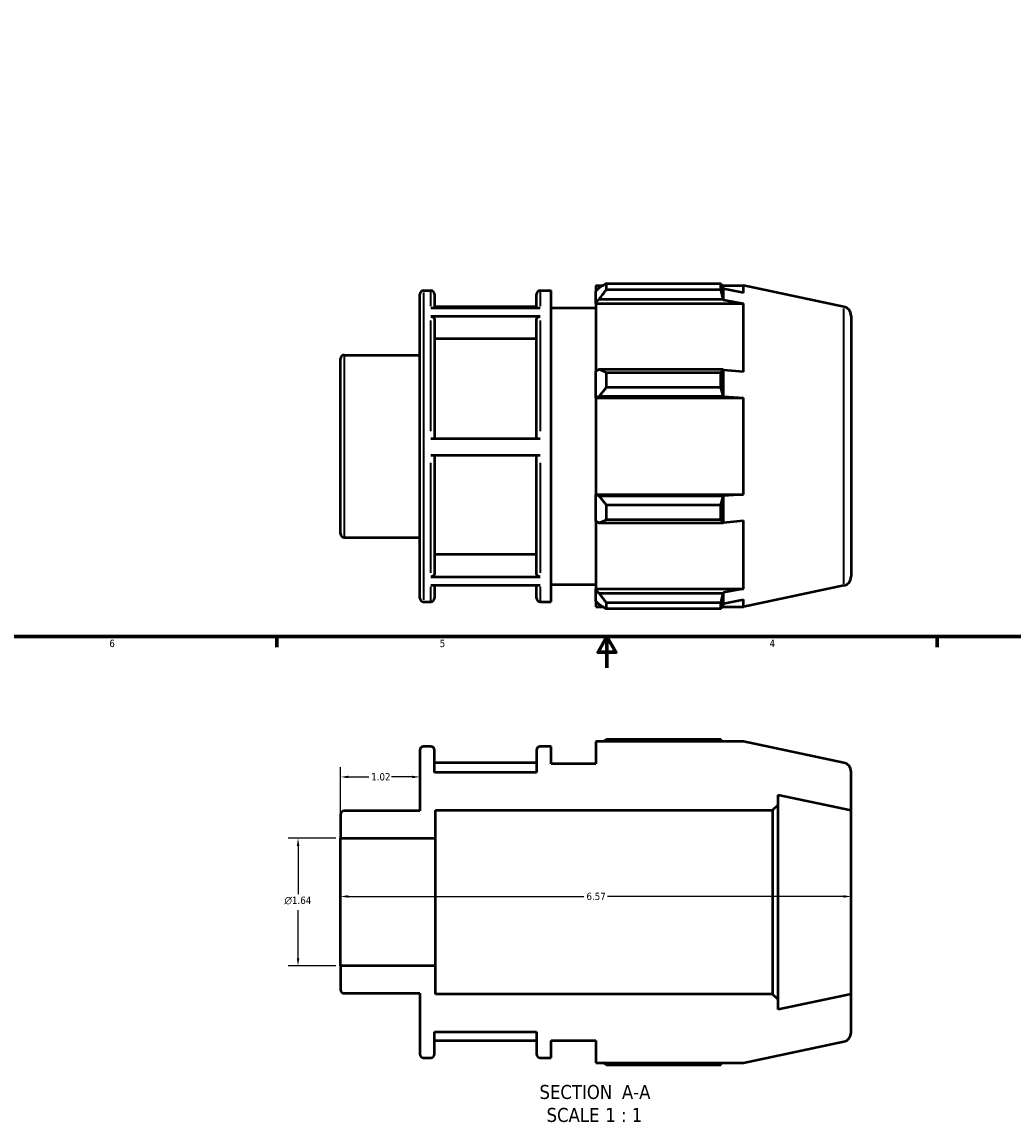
# Model space of a CAD drawing. Header units: inches. Extents: x -3.3 to 39, y -5.2 to 27.1.
# Tile 2 of 6: x 9.5 to 22.2, y -5.2 to 8.9. Entities that reach past the tile are written whole.
import ezdxf

# ---------------------------------------------------------------- set-up
doc = ezdxf.new("R2010")
doc.units = ezdxf.units.IN
doc.header["$MEASUREMENT"] = 0
for name, color, linetype, lineweight in [('Border (ANSI)', 7, 'Continuous', 70), ('Dimension (ANSI)', 7, 'Continuous', 25), ('Symbol (ANSI)', 7, 'Continuous', 25), ('Visible (ANSI)', 7, 'Continuous', 50), ('Visible Narrow (ANSI)', 7, 'Continuous', 35)]:
    doc.layers.add(name, color=color, linetype=linetype, lineweight=lineweight)
doc.styles.add('Label Text (ANSI)', font='tahoma.ttf')
doc.styles.add('Note Text (ANSI)', font='tahoma.ttf')
doc.dimstyles.new('Default (ANSI)', dxfattribs={"dimtxt": 0.094488, "dimasz": 0.098425, "dimexe": 0.125, "dimexo": 0.0625, "dimgap": 0.031496, "dimtad": 0, "dimtih": 1, "dimtoh": 1, "dimrnd": 1e-08, "dimzin": 4, "dimdsep": 46, "dimtxsty": 'Note Text (ANSI)', "dimcen": 0.09, "dimdle": 0.393701, "dimclrd": 256, "dimclre": 256, "dimclrt": 5, "dimadec": 0, "dimazin": 1, "dimtfac": 1, "dimtofl": 0, "dimtmove": 0, "dimatfit": 3, "dimfxl": 1, "dimtolj": 1, "dimtzin": 4, "dimlwd": -1, "dimlwe": -1, "dimarcsym": 0})

# ---------------------------------------------------------------- blocks, each defined once
blk = doc.blocks.new('Borders Default Border')
at = {"layer": 'Border (ANSI)'}
for p, q in [((12.75, 1), (12.75, 0.866)), ((21.25, 1), (21.25, 0.866))]:
    blk.add_line(p, q, dxfattribs=at)
at = {"layer": 'Border (ANSI)', "flags": 128}
for points in [[(0.5, 1), (0.5, 21), (33.5, 21), (33.5, 1), (0.5, 1)], [(17, 0.6), (17, 1), (16.885, 0.8), (17.115, 0.8), (17, 1)]]:
    blk.add_lwpolyline(points, dxfattribs=at)
at = {"layer": 'Border (ANSI)', "color": 5, "true_color": 0x0000ff, "char_height": 0.0945, "attachment_point": 7, "style": 'Note Text (ANSI)'}
for s, insert in [('6', (10.595, 0.864)), ('4', (19.092, 0.866)), ('5', (14.847, 0.864))]:
    blk.add_mtext(s, dxfattribs=dict(at, insert=insert))
blk = doc.blocks.new('*D7')
at = {"layer": 'Defpoints', "color": 0, "transparency": 16777216}
for p in [(14.592, -0.806), (14.592, -0.853), (13.572, -1.596)]:
    blk.add_point(p, dxfattribs=at)
at = {"layer": 'Dimension (ANSI)', "transparency": 16777216}
for p, q in [((13.572, -1.534), (13.572, -0.681)), ((13.67, -0.806), (13.934, -0.806)), ((14.493, -0.806), (14.229, -0.806))]:
    blk.add_line(p, q, dxfattribs=at)
for points in [[(13.67, -0.79), (13.67, -0.822), (13.572, -0.806)], [(14.493, -0.79), (14.493, -0.822), (14.592, -0.806)]]:
    blk.add_solid(points, dxfattribs=at)
at = {"layer": 'Dimension (ANSI)', "color": 5, "transparency": 16777216, "insert": (13.966, -0.757), "char_height": 0.0945, "attachment_point": 1, "style": 'Note Text (ANSI)'}
blk.add_mtext('\\A1;1.02', dxfattribs=at)
blk = doc.blocks.new('*D8')
at = {"layer": 'Defpoints', "color": 0, "transparency": 16777216}
for p in [(20.142, -2.345), (13.572, -2.418), (20.142, -2.418)]:
    blk.add_point(p, dxfattribs=at)
at = {"layer": 'Dimension (ANSI)', "transparency": 16777216}
for p, q in [((13.67, -2.345), (16.704, -2.345)), ((20.043, -2.345), (17.009, -2.345))]:
    blk.add_line(p, q, dxfattribs=at)
for points in [[(13.67, -2.328), (13.67, -2.361), (13.572, -2.345)], [(20.043, -2.328), (20.043, -2.361), (20.142, -2.345)]]:
    blk.add_solid(points, dxfattribs=at)
at = {"layer": 'Dimension (ANSI)', "color": 5, "transparency": 16777216, "insert": (16.736, -2.296), "char_height": 0.0945, "attachment_point": 1, "style": 'Note Text (ANSI)'}
blk.add_mtext('\\A1;6.57', dxfattribs=at)
blk = doc.blocks.new('*D10')
at = {"layer": 'Defpoints', "color": 0, "transparency": 16777216}
for p in [(13.572, -1.596), (13.024, -3.239), (13.572, -3.239)]:
    blk.add_point(p, dxfattribs=at)
at = {"layer": 'Dimension (ANSI)', "transparency": 16777216}
for p, q in [((13.509, -1.596), (12.899, -1.596)), ((13.024, -1.695), (13.024, -2.315)), ((13.024, -3.141), (13.024, -2.52)), ((13.509, -3.239), (12.899, -3.239))]:
    blk.add_line(p, q, dxfattribs=at)
for points in [[(13.008, -1.695), (13.041, -1.695), (13.024, -1.596)], [(13.008, -3.141), (13.041, -3.141), (13.024, -3.239)]]:
    blk.add_solid(points, dxfattribs=at)
at = {"layer": 'Dimension (ANSI)', "color": 5, "transparency": 16777216, "insert": (12.849, -2.347), "char_height": 0.09449, "attachment_point": 1, "style": 'Note Text (ANSI)'}
blk.add_mtext('\\A1;{\\fAIGDT|b0|i0;\\H0.0945;\\ln}\\fTahoma|b0|i0;\\H0.0945;1.64', dxfattribs=at)

msp = doc.modelspace()

# ---------------------------------------------------------------- linework, layer by layer
at = {"layer": 'Visible (ANSI)'}
for p, q in [((16.8569, 5.521), (16.8569, 5.4464)), ((16.8569, 5.521), (16.9516, 5.521)), ((16.9904, 5.5453), (16.9904, 5.4649)), ((16.9904, 5.5453), (18.4664, 5.5453)), ((18.4664, 5.4649), (18.4664, 5.5453)), ((18.479, 5.521), (18.7557, 5.521)), ((20.0481, 5.2463), (18.7557, 5.521)), ((18.7557, 5.4252), (18.7557, 5.521)), ((14.5919, 1.4966), (14.5919, 5.4069)), ((14.6392, 5.4543), (14.7322, 5.4543)), ((14.7796, 5.4069), (14.7796, 5.2342)), ((16.0936, 5.2342), (16.0936, 5.4069)), ((16.1409, 5.4543), (16.2813, 5.4543)), ((16.2813, 1.4493), (16.2813, 5.4543)), ((16.9014, 5.4889), (16.8569, 5.4464)), ((16.8569, 5.3069), (16.8569, 5.4464)), ((18.4664, 5.4649), (16.9904, 5.4649)), ((18.4994, 5.4772), (18.4954, 5.4889)), ((18.4994, 5.3355), (18.4994, 5.4772)), ((18.7557, 5.4252), (18.4994, 5.4772)), ((14.7322, 5.2342), (16.1409, 5.2342)), ((16.0936, 5.2436), (14.7796, 5.2436)), ((16.2813, 5.2318), (16.8569, 5.2318)), ((16.8569, 5.3069), (16.9014, 5.3464)), ((16.8569, 5.2872), (16.8569, 5.3069)), ((16.8569, 5.2872), (16.8569, 4.4175)), ((16.8569, 5.2872), (18.7557, 5.2872)), ((16.9014, 5.3464), (18.4954, 5.3464)), ((18.4954, 5.3464), (18.4994, 5.3355)), ((18.4994, 5.3355), (18.7557, 5.2872)), ((18.7557, 4.4072), (18.7557, 5.2872)), ((16.1409, 5.1219), (14.7322, 5.1219)), ((14.7796, 5.0808), (14.7796, 3.5525)), ((16.0936, 3.5525), (16.0936, 5.0808)), ((20.1419, 5.1306), (20.1419, 1.7729)), ((16.0936, 4.8322), (14.7796, 4.8322)), ((13.5719, 2.3256), (13.5719, 4.5779)), ((13.6192, 4.6253), (14.5919, 4.6253)), ((16.9014, 4.438), (16.8569, 4.4175)), ((16.8569, 4.0807), (16.8569, 4.4175)), ((18.4954, 4.438), (16.9014, 4.438)), ((16.9904, 4.3994), (16.9904, 4.2051)), ((16.9904, 4.3994), (18.4664, 4.3994)), ((18.4664, 4.2051), (18.4664, 4.3994)), ((18.4994, 4.4324), (18.4954, 4.438)), ((18.4994, 4.0904), (18.4994, 4.4324)), ((18.7557, 4.4072), (18.4994, 4.4324)), ((16.8569, 4.0807), (16.9014, 4.0941)), ((16.9014, 4.0941), (18.4954, 4.0941)), ((18.4664, 4.2051), (16.9904, 4.2051)), ((18.4954, 4.0941), (18.4994, 4.0904)), ((16.8569, 4.074), (16.8569, 4.0807)), ((16.8569, 4.074), (16.8569, 2.8295)), ((16.8569, 4.074), (18.7557, 4.074)), ((18.4994, 4.0904), (18.7557, 4.074)), ((18.7557, 2.8295), (18.7557, 4.074)), ((14.7322, 3.5525), (16.1409, 3.5525)), ((16.1409, 3.33), (14.7322, 3.33)), ((14.7796, 3.33), (14.7796, 1.8112)), ((16.0936, 1.8112), (16.0936, 3.33)), ((16.8569, 2.8228), (16.8569, 2.8295)), ((16.8569, 2.8295), (18.7557, 2.8295)), ((16.9014, 2.8094), (16.8569, 2.8228)), ((16.8569, 2.486), (16.8569, 2.8228)), ((18.7557, 2.8295), (18.4994, 2.8131)), ((18.4954, 2.8094), (16.9014, 2.8094)), ((16.9904, 2.6984), (16.9904, 2.5041)), ((16.9904, 2.6984), (18.4664, 2.6984)), ((18.4664, 2.5041), (18.4664, 2.6984)), ((18.4994, 2.8131), (18.4954, 2.8094)), ((18.4994, 2.4711), (18.4994, 2.8131)), ((16.8569, 2.486), (16.9014, 2.4655)), ((16.8569, 2.486), (16.8569, 1.6163)), ((16.9014, 2.4655), (18.4954, 2.4655)), ((18.4664, 2.5041), (16.9904, 2.5041)), ((18.4954, 2.4655), (18.4994, 2.4711)), ((18.4994, 2.4711), (18.7557, 2.4963)), ((18.7557, 1.6163), (18.7557, 2.4963)), ((13.6192, 2.2782), (14.5919, 2.2782)), ((14.7796, 2.0596), (16.0936, 2.0596)), ((14.7322, 1.7701), (16.1409, 1.7701)), ((16.1409, 1.6599), (14.7322, 1.6599)), ((14.7796, 1.6599), (14.7796, 1.4966)), ((16.0936, 1.4966), (16.0936, 1.6599)), ((16.2813, 1.6718), (16.8569, 1.6718)), ((16.8569, 1.5966), (16.8569, 1.6163)), ((16.8569, 1.6163), (18.7557, 1.6163)), ((16.9014, 1.5571), (16.8569, 1.5966)), ((16.8569, 1.4571), (16.8569, 1.5966)), ((18.4954, 1.5571), (16.9014, 1.5571)), ((18.4994, 1.568), (18.4954, 1.5571)), ((18.7557, 1.6163), (18.4994, 1.568)), ((18.4994, 1.4263), (18.4994, 1.568)), ((20.0481, 1.6572), (18.7557, 1.3825)), ((14.6392, 1.4493), (14.7322, 1.4493)), ((16.1409, 1.4493), (16.2813, 1.4493)), ((16.8569, 1.4571), (16.9014, 1.4146)), ((16.8569, 1.4571), (16.8569, 1.3825)), ((16.9904, 1.4386), (16.9904, 1.3582)), ((16.9904, 1.4386), (18.4664, 1.4386)), ((18.4664, 1.3582), (18.4664, 1.4386)), ((18.4954, 1.4146), (18.4994, 1.4263)), ((18.4994, 1.4263), (18.7557, 1.4783)), ((18.7557, 1.3825), (18.7557, 1.4783)), ((16.8569, 1.3825), (16.9516, 1.3825)), ((18.4664, 1.3582), (16.9904, 1.3582)), ((18.479, 1.3825), (18.7557, 1.3825)), ((14.7322, -0.4153), (14.6392, -0.4153)), ((16.2813, -0.4153), (16.1409, -0.4153)), ((16.2813, -0.6378), (16.2813, -0.4153)), ((18.7557, -0.3486), (16.8569, -0.3486)), ((16.8569, -0.3486), (16.8569, -0.6378)), ((18.4664, -0.3243), (16.9904, -0.3243)), ((20.0481, -0.6233), (18.7557, -0.3486)), ((14.5919, -0.4626), (14.5919, -1.2443)), ((14.7796, -0.7491), (14.7796, -0.4626)), ((16.0936, -0.4626), (16.0936, -0.7491)), ((16.0936, -0.6259), (14.7796, -0.6259)), ((16.8569, -0.6378), (16.2813, -0.6378)), ((16.0936, -0.7491), (14.7796, -0.7491)), ((20.1419, -1.2347), (20.1419, -0.739)), ((19.2033, -1.1638), (19.2033, -1.0352)), ((19.2033, -1.0352), (20.1419, -1.2347)), ((14.5919, -1.2443), (13.6192, -1.2443)), ((14.7919, -1.5964), (14.7919, -1.2347)), ((14.7919, -1.2347), (19.1323, -1.2347)), ((19.1323, -1.2347), (19.2033, -1.1638)), ((19.1323, -1.2347), (19.1323, -3.6009)), ((19.2033, -3.6719), (19.2033, -1.1638)), ((20.1419, -3.6009), (20.1419, -1.2347)), ((13.5719, -1.2916), (13.5719, -1.5964)), ((13.5719, -1.5964), (14.7919, -1.5964)), ((13.5719, -3.2393), (13.5719, -1.5964)), ((14.7919, -3.2393), (14.7919, -1.5964)), ((14.7919, -3.2393), (13.5719, -3.2393)), ((13.5719, -3.2393), (13.5719, -3.544)), ((14.7919, -3.6009), (14.7919, -3.2393)), ((13.6192, -3.5913), (14.5919, -3.5913)), ((14.5919, -3.5913), (14.5919, -4.373)), ((19.1323, -3.6009), (14.7919, -3.6009)), ((19.2033, -3.6719), (19.1323, -3.6009)), ((20.1419, -3.6009), (19.2033, -3.8004)), ((20.1419, -4.0966), (20.1419, -3.6009)), ((19.2033, -3.8004), (19.2033, -3.6719)), ((14.7796, -4.373), (14.7796, -4.0866)), ((14.7796, -4.0866), (16.0936, -4.0866)), ((16.0936, -4.0866), (16.0936, -4.373)), ((14.7796, -4.2002), (16.0936, -4.2002)), ((16.2813, -4.4203), (16.2813, -4.1978)), ((16.2813, -4.1978), (16.8569, -4.1978)), ((16.8569, -4.1978), (16.8569, -4.4871)), ((18.7557, -4.4871), (20.0481, -4.2123)), ((14.6392, -4.4203), (14.7322, -4.4203)), ((16.1409, -4.4203), (16.2813, -4.4203)), ((16.8569, -4.4871), (18.7557, -4.4871)), ((16.9904, -4.5114), (18.4664, -4.5114))]:
    msp.add_line(p, q, dxfattribs=at)
for centre, radius, start, end in [((14.6392, 5.4069), 0.0473, 90, 180), ((14.7322, 5.4069), 0.0473, 0, 90), ((16.1409, 5.4069), 0.0473, 90, 180), ((20.0235, 5.1306), 0.1183, 0, 78), ((13.6192, 4.5779), 0.0473, 90, 180), ((13.6192, 2.3256), 0.0473, 180, 270), ((20.0235, 1.7729), 0.1183, 282, 0), ((14.6392, 1.4966), 0.0473, 180, 270), ((14.7322, 1.4966), 0.0473, 270, 0), ((16.1409, 1.4966), 0.0473, 180, 270), ((14.6392, -0.4626), 0.0473, 90, 180), ((14.7322, -0.4626), 0.0473, 0, 90), ((16.1409, -0.4626), 0.0473, 90, 180), ((20.0235, -0.739), 0.1183, 0, 78), ((13.6192, -1.2916), 0.0473, 90, 180), ((13.6192, -3.544), 0.0473, 180, 270), ((20.0235, -4.0966), 0.1183, 282, 0), ((14.6392, -4.373), 0.0473, 180, 270), ((14.7322, -4.373), 0.0473, 270, 0), ((16.1409, -4.373), 0.0473, 180, 270)]:
    msp.add_arc(centre, radius, start, end, dxfattribs=at)
for points, weights in [([(16.9904, 5.5453), (16.9441, 5.5165), (16.9014, 5.4889)], [1.01351513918, 1.00971095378, 1.00509988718]), ([(18.4664, 5.5453), (18.4815, 5.5165), (18.4954, 5.4889)], [1, 1.00046741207, 1.00011795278]), ([(16.9014, 5.3464), (16.9441, 5.4044), (16.9904, 5.4649)], [1.00509988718, 1.00971095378, 1.01351513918]), ([(18.4954, 5.3464), (18.4815, 5.4044), (18.4664, 5.4649)], [1.00011795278, 1.00046741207, 1]), ([(16.9904, 4.3994), (16.9441, 4.4191), (16.9014, 4.438)], [1.01351513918, 1.00971095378, 1.00509988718]), ([(18.4664, 4.3994), (18.4815, 4.4191), (18.4954, 4.438)], [1, 1.00046741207, 1.00011795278]), ([(16.9014, 4.0941), (16.9441, 4.1485), (16.9904, 4.2051)], [1.00509988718, 1.00971095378, 1.01351513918]), ([(18.4954, 4.0941), (18.4815, 4.1485), (18.4664, 4.2051)], [1.00011795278, 1.00046741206, 1]), ([(16.9904, 2.6984), (16.9441, 2.755), (16.9014, 2.8094)], [1.01351513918, 1.00971095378, 1.00509988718]), ([(18.4664, 2.6984), (18.4815, 2.755), (18.4954, 2.8094)], [1, 1.00046741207, 1.00011795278]), ([(16.9014, 2.4655), (16.9441, 2.4844), (16.9904, 2.5041)], [1.00509988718, 1.00971095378, 1.01351513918]), ([(18.4954, 2.4655), (18.4815, 2.4844), (18.4664, 2.5041)], [1.00011795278, 1.00046741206, 1]), ([(16.9904, 1.4386), (16.9441, 1.4991), (16.9014, 1.5571)], [1.01351513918, 1.00971095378, 1.00509988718]), ([(18.4664, 1.4386), (18.4815, 1.4991), (18.4954, 1.5571)], [1, 1.00046741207, 1.00011795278]), ([(16.9014, 1.4146), (16.9441, 1.387), (16.9904, 1.3582)], [1.00509988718, 1.00971095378, 1.01351513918]), ([(18.4954, 1.4146), (18.4815, 1.387), (18.4664, 1.3582)], [1.00011795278, 1.00046741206, 1]), ([(16.9516, -0.3486), (16.9706, -0.3365), (16.9904, -0.3243)], [1.01011977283, 1.01189099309, 1.01351513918]), ([(18.479, -0.3486), (18.4729, -0.3365), (18.4664, -0.3243)], [1.00024996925, 1.000199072, 1]), ([(16.9904, -4.5114), (16.9706, -4.4991), (16.9516, -4.4871)], [1.01351513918, 1.01189099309, 1.01011977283]), ([(18.4664, -4.5114), (18.4729, -4.4991), (18.479, -4.4871)], [1, 1.000199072, 1.00024996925])]:
    msp.add_rational_spline(points, weights, degree=2, dxfattribs=at)
for points, knots in [([(14.7322, 5.1219), (14.7381, 5.1219), (14.745, 5.1207), (14.7557, 5.1168), (14.7616, 5.1135), (14.7698, 5.1063), (14.7737, 5.1012), (14.7782, 5.0919), (14.7796, 5.0859), (14.7796, 5.0808)], [0, 0, 0, 0, 0.04449756, 0.04449756, 0.08903727, 0.08903727, 0.13358655, 0.13358655, 0.17818126, 0.17818126, 0.17818126, 0.17818126]), ([(16.0936, 5.0808), (16.0936, 5.0859), (16.0949, 5.0919), (16.0994, 5.1012), (16.1033, 5.1063), (16.1116, 5.1135), (16.1174, 5.1168), (16.1282, 5.1207), (16.1351, 5.1219), (16.1409, 5.1219)], [0.53455805, 0.53455805, 0.53455805, 0.53455805, 0.57917414, 0.57917414, 0.62374475, 0.62374475, 0.66826308, 0.66826308, 0.71273931, 0.71273931, 0.71273931, 0.71273931]), ([(14.7796, 1.8112), (14.7796, 1.8061), (14.7782, 1.8001), (14.7737, 1.7908), (14.7698, 1.7857), (14.7616, 1.7786), (14.7557, 1.7752), (14.745, 1.7713), (14.7381, 1.7701), (14.7322, 1.7701)], [0.53439314, 0.53439314, 0.53439314, 0.53439314, 0.57895891, 0.57895891, 0.62349357, 0.62349357, 0.66802168, 0.66802168, 0.71252093, 0.71252093, 0.71252093, 0.71252093]), ([(16.1409, 1.7701), (16.1351, 1.7701), (16.1282, 1.7713), (16.1174, 1.7752), (16.1116, 1.7786), (16.1033, 1.7857), (16.0994, 1.7908), (16.0949, 1.8001), (16.0936, 1.8061), (16.0936, 1.8112)], [0, 0, 0, 0, 0.04448464, 0.04448464, 0.08899812, 0.08899812, 0.13354739, 0.13354739, 0.17812779, 0.17812779, 0.17812779, 0.17812779])]:
    msp.add_open_spline(points, degree=3, knots=knots, dxfattribs=at)
at = {"layer": 'Visible Narrow (ANSI)'}
for p, q in [((14.6392, 5.4296), (14.6392, 1.4739)), ((14.7322, 5.2553), (14.7322, 5.4537)), ((16.1409, 5.4537), (16.1409, 5.2553)), ((20.0481, 1.6793), (20.0481, 5.2242)), ((14.7322, 3.646), (14.7322, 5.0684)), ((16.1409, 5.0684), (16.1409, 3.646)), ((13.6192, 4.6108), (13.6192, 2.2927)), ((14.7322, 1.8228), (14.7322, 3.2366)), ((16.1409, 3.2366), (16.1409, 1.8228)), ((14.7322, 1.4498), (14.7322, 1.6397)), ((16.1409, 1.6397), (16.1409, 1.4498))]:
    msp.add_line(p, q, dxfattribs=at)

# ---------------------------------------------------------------- block references
msp.add_blockref('Borders Default Border', (0, 0))

# ---------------------------------------------------------------- texts
at = {"layer": 'Symbol (ANSI)', "char_height": 0.18, "attachment_point": 7, "style": 'Label Text (ANSI)'}
for s, insert in [('SECTION', (16.1315, -4.9549)), (' A-A', (17.125, -4.9511)), ('SCALE', (16.2228, -5.2507)), (' 1 : 1', (16.9105, -5.2474))]:
    msp.add_mtext(s, dxfattribs=dict(at, insert=insert))

# ---------------------------------------------------------------- dimensions: what is measured, and where the dimension line sits
at = {"layer": 'Dimension (ANSI)'}
for base, p1, p2, override, picture, middle in [((14.5919, -0.8061), (13.5719, -1.5964), (14.5919, -0.8535), {"dimgap": 0.031496, "dimtih": 0, "dimtoh": 0, "dimdec": 2, "dimse2": 1, "dimtol": 0, "dimlim": 0, "dimtp": 0, "dimtm": 0, "dimtdec": 2, "dimatfit": 1}, '*D7', (14.0819, -0.8061)), ((20.1419, -2.3446), (13.5719, -2.4178), (20.1419, -2.4178), {"dimgap": 0.031496, "dimtih": 0, "dimtoh": 0, "dimdec": 2, "dimse1": 1, "dimse2": 1, "dimtol": 0, "dimlim": 0, "dimtp": 0, "dimtm": 0, "dimtdec": 2, "dimatfit": 1}, '*D8', (16.8569, -2.3446))]:
    dim = msp.add_linear_dim(base=base, p1=p1, p2=p2, angle=180, dimstyle='Default (ANSI)', override=override, dxfattribs=at)
    dim.commit()
    dim.dimension.update_dxf_attribs({"geometry": picture, "text_midpoint": middle, "dimtype": 160})
dim = msp.add_linear_dim(base=(13.0242, -3.2393), p1=(13.5719, -1.5964), p2=(13.5719, -3.2393), angle=90, text='{\\fAIGDT|b0|i0;\\H0.0945;\\ln}\\fTahoma|b0|i0;\\H0.0945;<>', dimstyle='Default (ANSI)', override={"dimgap": 0.031496, "dimdec": 2, "dimtol": 0, "dimlim": 0, "dimtp": 0, "dimtm": 0, "dimtdec": 2, "dimatfit": 1}, dxfattribs=at)
dim.commit()
dim.dimension.update_dxf_attribs({"geometry": '*D10', "text_midpoint": (13.0242, -2.4178), "dimtype": 160})

doc.saveas('drawing.dxf')
